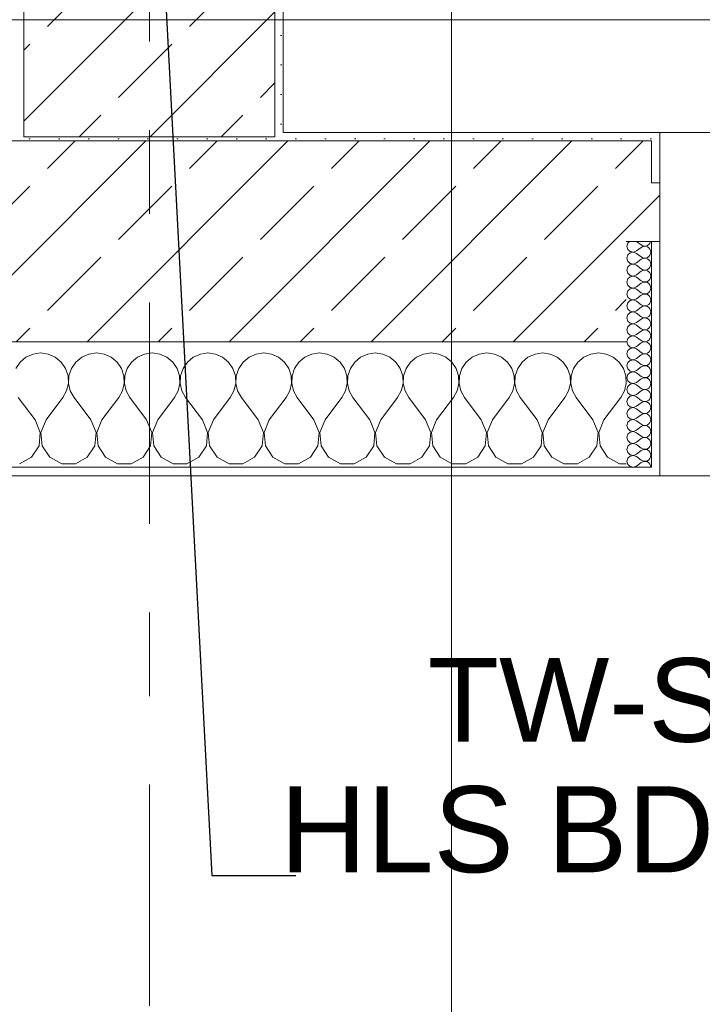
# Model space of a CAD drawing. Header units: metres. Extents: x -3.6 to 84.5, y -11 to 16.8.
# Tile 132 of 228: x 40 to 40.8, y -0.8 to 0.4. Entities that reach past the tile are written whole.
import ezdxf

# ---------------------------------------------------------------- set-up
doc = ezdxf.new("R2010")
doc.units = ezdxf.units.M
doc.header["$MEASUREMENT"] = 0
doc.linetypes.add('Strichlinie doppelt', pattern=[0.546806, 0.264583, -0.105833, 0.070556, -0.105833])
for name, color, linetype in [('155 - Bemaßung_ Beschriftung.Ausbau - Deckenelemente', 7, 'Continuous'), ('451 - Universal.Achsen Raster', 7, 'Continuous'), ('604 - Struktur.Wand Aussen', 7, 'Continuous'), ('607 - Struktur.Stütze', 7, 'Continuous'), ('608 - Struktur.Träger', 7, 'Continuous'), ('Neubau_401 - Zone.Raum_ Raumbegrenzung_ Whg.', 7, 'Continuous')]:
    doc.layers.add(name, color=color, linetype=linetype)
doc.styles.add('ERSTELLTER_STIL_2', font='txt')
doc.dimstyles.new('ERSTELLTER_STIL__7', dxfattribs={"dimtxt": 0.18, "dimasz": 0.03648, "dimexe": 0.18, "dimexo": 0.0625, "dimgap": 0, "dimtad": 0, "dimtih": 1, "dimtoh": 1, "dimdec": 4, "dimzin": 0, "dimdsep": 46, "dimcen": 0.09, "dimadec": 0, "dimazin": 0, "dimtfac": 1, "dimtdec": 4, "dimtmove": 0, "dimatfit": 3, "dimldrblk": 'ARROWHEAD_11', "dimfxl": 1, "dimtolj": 1, "dimtzin": 0, "dimarcsym": 0})
pattern_1 = [(45, (0, 0), (-0.0848528, 0.0848528), []), (45, (-0.04243, 0.04243), (-0.0848528, 0.0848528), [0.09, -0.03])]
pattern_2 = [(45, (0, 0), (-0.01767767, 0.01767767), [0, -0.025])]
pattern_3 = [(0, (0, 0), (0, 0.08660254), [0, -0.05]), (0, (0.025, 0.0433), (0, 0.08660254), [0, -0.05])]

# ---------------------------------------------------------------- blocks, each defined once
blk = doc.blocks.new('*X83')
at = {"layer": '604 - Struktur.Wand Aussen', "color": 7, "linetype": 'Continuous', "lineweight": 5}
for p, q in [((39.9909, -0.0096), (39.9825, -0.0133)), ((40, -0.0083), (39.9909, -0.0096)), ((40.0091, -0.0096), (40, -0.0083)), ((40.0175, -0.0133), (40.0091, -0.0096)), ((40.0576, -0.0096), (40.0491, -0.0133)), ((40.0667, -0.0083), (40.0576, -0.0096)), ((40.0758, -0.0096), (40.0667, -0.0083)), ((40.0842, -0.0133), (40.0758, -0.0096)), ((40.1242, -0.0096), (40.1158, -0.0133)), ((40.1333, -0.0083), (40.1242, -0.0096)), ((40.1424, -0.0096), (40.1333, -0.0083)), ((40.1509, -0.0133), (40.1424, -0.0096)), ((40.1909, -0.0096), (40.1825, -0.0133)), ((40.2, -0.0083), (40.1909, -0.0096)), ((40.2091, -0.0096), (40.2, -0.0083)), ((40.2175, -0.0133), (40.2091, -0.0096)), ((40.2576, -0.0096), (40.2491, -0.0133)), ((40.2667, -0.0083), (40.2576, -0.0096)), ((40.2758, -0.0096), (40.2667, -0.0083)), ((40.2842, -0.0133), (40.2758, -0.0096)), ((40.3242, -0.0096), (40.3158, -0.0133)), ((40.3333, -0.0083), (40.3242, -0.0096)), ((40.3424, -0.0096), (40.3333, -0.0083)), ((40.3509, -0.0133), (40.3424, -0.0096)), ((40.3909, -0.0096), (40.3825, -0.0133)), ((40.4, -0.0083), (40.3909, -0.0096)), ((40.4091, -0.0096), (40.4, -0.0083)), ((40.4175, -0.0133), (40.4091, -0.0096)), ((40.4576, -0.0096), (40.4491, -0.0133)), ((40.4667, -0.0083), (40.4576, -0.0096)), ((40.4758, -0.0096), (40.4667, -0.0083)), ((40.4842, -0.0133), (40.4758, -0.0096)), ((40.5242, -0.0096), (40.5158, -0.0133)), ((40.5333, -0.0083), (40.5242, -0.0096)), ((40.5424, -0.0096), (40.5333, -0.0083)), ((40.5509, -0.0133), (40.5424, -0.0096)), ((40.5909, -0.0096), (40.5825, -0.0133)), ((40.6, -0.0083), (40.5909, -0.0096)), ((40.6091, -0.0096), (40.6, -0.0083)), ((40.6175, -0.0133), (40.6091, -0.0096)), ((40.6576, -0.0096), (40.6491, -0.0133)), ((40.6667, -0.0083), (40.6576, -0.0096)), ((40.6758, -0.0096), (40.6667, -0.0083)), ((40.6842, -0.0133), (40.6758, -0.0096)), ((39.9754, -0.0192), (39.9702, -0.0268)), ((39.9825, -0.0133), (39.9754, -0.0192)), ((40.0246, -0.0192), (40.0175, -0.0133)), ((40.0298, -0.0268), (40.0246, -0.0192)), ((40.0421, -0.0192), (40.0369, -0.0268)), ((40.0491, -0.0133), (40.0421, -0.0192)), ((40.0913, -0.0192), (40.0842, -0.0133)), ((40.0965, -0.0268), (40.0913, -0.0192)), ((40.1087, -0.0192), (40.1035, -0.0268)), ((40.1158, -0.0133), (40.1087, -0.0192)), ((40.1579, -0.0192), (40.1509, -0.0133)), ((40.1631, -0.0268), (40.1579, -0.0192)), ((40.1754, -0.0192), (40.1702, -0.0268)), ((40.1825, -0.0133), (40.1754, -0.0192)), ((40.2246, -0.0192), (40.2175, -0.0133)), ((40.2298, -0.0268), (40.2246, -0.0192)), ((40.2421, -0.0192), (40.2369, -0.0268)), ((40.2491, -0.0133), (40.2421, -0.0192)), ((40.2913, -0.0192), (40.2842, -0.0133)), ((40.2965, -0.0268), (40.2913, -0.0192)), ((40.3087, -0.0192), (40.3035, -0.0268)), ((40.3158, -0.0133), (40.3087, -0.0192)), ((40.3579, -0.0192), (40.3509, -0.0133)), ((40.3631, -0.0268), (40.3579, -0.0192)), ((40.3754, -0.0192), (40.3702, -0.0268)), ((40.3825, -0.0133), (40.3754, -0.0192)), ((40.4246, -0.0192), (40.4175, -0.0133)), ((40.4298, -0.0268), (40.4246, -0.0192)), ((40.4421, -0.0192), (40.4369, -0.0268)), ((40.4491, -0.0133), (40.4421, -0.0192)), ((40.4913, -0.0192), (40.4842, -0.0133)), ((40.4965, -0.0268), (40.4913, -0.0192)), ((40.5087, -0.0192), (40.5035, -0.0268)), ((40.5158, -0.0133), (40.5087, -0.0192)), ((40.5579, -0.0192), (40.5509, -0.0133)), ((40.5631, -0.0268), (40.5579, -0.0192)), ((40.5754, -0.0192), (40.5702, -0.0268)), ((40.5825, -0.0133), (40.5754, -0.0192)), ((40.6246, -0.0192), (40.6175, -0.0133)), ((40.6298, -0.0268), (40.6246, -0.0192)), ((40.6421, -0.0192), (40.6369, -0.0268)), ((40.6491, -0.0133), (40.6421, -0.0192)), ((40.6913, -0.0192), (40.6842, -0.0133)), ((40.6965, -0.0268), (40.6913, -0.0192)), ((40.0328, -0.0355), (40.0298, -0.0268)), ((40.0369, -0.0268), (40.0339, -0.0355)), ((40.0994, -0.0355), (40.0965, -0.0268)), ((40.1035, -0.0268), (40.1006, -0.0355)), ((40.1661, -0.0355), (40.1631, -0.0268)), ((40.1702, -0.0268), (40.1672, -0.0355)), ((40.2328, -0.0355), (40.2298, -0.0268)), ((40.2369, -0.0268), (40.2339, -0.0355)), ((40.2994, -0.0355), (40.2965, -0.0268)), ((40.3035, -0.0268), (40.3006, -0.0355)), ((40.3661, -0.0355), (40.3631, -0.0268)), ((40.3702, -0.0268), (40.3672, -0.0355)), ((40.4328, -0.0355), (40.4298, -0.0268)), ((40.4369, -0.0268), (40.4339, -0.0355)), ((40.4994, -0.0355), (40.4965, -0.0268)), ((40.5035, -0.0268), (40.5006, -0.0355)), ((40.5661, -0.0355), (40.5631, -0.0268)), ((40.5702, -0.0268), (40.5672, -0.0355)), ((40.6328, -0.0355), (40.6298, -0.0268)), ((40.6369, -0.0268), (40.6339, -0.0355)), ((40.6994, -0.0355), (40.6965, -0.0268)), ((40.0311, -0.0536), (40.0332, -0.0447)), ((40.0332, -0.0447), (40.0328, -0.0355)), ((40.0339, -0.0355), (40.0335, -0.0447)), ((40.0335, -0.0447), (40.0355, -0.0536)), ((40.0978, -0.0536), (40.0999, -0.0447)), ((40.0999, -0.0447), (40.0994, -0.0355)), ((40.1006, -0.0355), (40.1001, -0.0447)), ((40.1001, -0.0447), (40.1022, -0.0536)), ((40.1645, -0.0536), (40.1665, -0.0447)), ((40.1665, -0.0447), (40.1661, -0.0355)), ((40.1672, -0.0355), (40.1668, -0.0447)), ((40.1668, -0.0447), (40.1689, -0.0536)), ((40.2311, -0.0536), (40.2332, -0.0447)), ((40.2332, -0.0447), (40.2328, -0.0355)), ((40.2339, -0.0355), (40.2335, -0.0447)), ((40.2335, -0.0447), (40.2355, -0.0536)), ((40.2978, -0.0536), (40.2999, -0.0447)), ((40.2999, -0.0447), (40.2994, -0.0355)), ((40.3006, -0.0355), (40.3001, -0.0447)), ((40.3001, -0.0447), (40.3022, -0.0536)), ((40.3645, -0.0536), (40.3665, -0.0447)), ((40.3665, -0.0447), (40.3661, -0.0355)), ((40.3672, -0.0355), (40.3668, -0.0447)), ((40.3668, -0.0447), (40.3689, -0.0536)), ((40.4311, -0.0536), (40.4332, -0.0447)), ((40.4332, -0.0447), (40.4328, -0.0355)), ((40.4339, -0.0355), (40.4335, -0.0447)), ((40.4335, -0.0447), (40.4355, -0.0536)), ((40.4978, -0.0536), (40.4999, -0.0447)), ((40.4999, -0.0447), (40.4994, -0.0355)), ((40.5006, -0.0355), (40.5001, -0.0447)), ((40.5001, -0.0447), (40.5022, -0.0536)), ((40.5645, -0.0536), (40.5665, -0.0447)), ((40.5665, -0.0447), (40.5661, -0.0355)), ((40.5672, -0.0355), (40.5668, -0.0447)), ((40.5668, -0.0447), (40.5689, -0.0536)), ((40.6311, -0.0536), (40.6332, -0.0447)), ((40.6332, -0.0447), (40.6328, -0.0355)), ((40.6339, -0.0355), (40.6335, -0.0447)), ((40.6335, -0.0447), (40.6355, -0.0536)), ((40.6978, -0.0536), (40.6999, -0.0447)), ((40.6999, -0.0447), (40.6994, -0.0355)), ((40.0267, -0.0617), (40.0311, -0.0536)), ((40.0355, -0.0536), (40.04, -0.0617)), ((40.0933, -0.0617), (40.0978, -0.0536)), ((40.1022, -0.0536), (40.1067, -0.0617)), ((40.16, -0.0617), (40.1645, -0.0536)), ((40.1689, -0.0536), (40.1733, -0.0617)), ((40.2267, -0.0617), (40.2311, -0.0536)), ((40.2355, -0.0536), (40.24, -0.0617)), ((40.2933, -0.0617), (40.2978, -0.0536)), ((40.3022, -0.0536), (40.3067, -0.0617)), ((40.36, -0.0617), (40.3645, -0.0536)), ((40.3689, -0.0536), (40.3733, -0.0617)), ((40.4267, -0.0617), (40.4311, -0.0536)), ((40.4355, -0.0536), (40.44, -0.0617)), ((40.4933, -0.0617), (40.4978, -0.0536)), ((40.5022, -0.0536), (40.5067, -0.0617)), ((40.56, -0.0617), (40.5645, -0.0536)), ((40.5689, -0.0536), (40.5733, -0.0617)), ((40.6267, -0.0617), (40.6311, -0.0536)), ((40.6355, -0.0536), (40.64, -0.0617)), ((40.6933, -0.0617), (40.6978, -0.0536)), ((39.9933, -0.0883), (39.9733, -0.0617)), ((40.0067, -0.0883), (40.0267, -0.0617)), ((40.06, -0.0883), (40.04, -0.0617)), ((40.0733, -0.0883), (40.0933, -0.0617)), ((40.1267, -0.0883), (40.1067, -0.0617)), ((40.14, -0.0883), (40.16, -0.0617)), ((40.1933, -0.0883), (40.1733, -0.0617)), ((40.2067, -0.0883), (40.2267, -0.0617)), ((40.26, -0.0883), (40.24, -0.0617)), ((40.2733, -0.0883), (40.2933, -0.0617)), ((40.3267, -0.0883), (40.3067, -0.0617)), ((40.34, -0.0883), (40.36, -0.0617)), ((40.3933, -0.0883), (40.3733, -0.0617)), ((40.4067, -0.0883), (40.4267, -0.0617)), ((40.46, -0.0883), (40.44, -0.0617)), ((40.4733, -0.0883), (40.4933, -0.0617)), ((40.5267, -0.0883), (40.5067, -0.0617)), ((40.54, -0.0883), (40.56, -0.0617)), ((40.5933, -0.0883), (40.5733, -0.0617)), ((40.6067, -0.0883), (40.6267, -0.0617)), ((40.66, -0.0883), (40.64, -0.0617)), ((40.6733, -0.0883), (40.6933, -0.0617)), ((39.9996, -0.1033), (39.9933, -0.0883)), ((40.0067, -0.0883), (40.0004, -0.1033)), ((40.0663, -0.1033), (40.06, -0.0883)), ((40.0733, -0.0883), (40.067, -0.1033)), ((40.133, -0.1033), (40.1267, -0.0883)), ((40.14, -0.0883), (40.1337, -0.1033)), ((40.1996, -0.1033), (40.1933, -0.0883)), ((40.2067, -0.0883), (40.2004, -0.1033)), ((40.2663, -0.1033), (40.26, -0.0883)), ((40.2733, -0.0883), (40.267, -0.1033)), ((40.333, -0.1033), (40.3267, -0.0883)), ((40.34, -0.0883), (40.3337, -0.1033)), ((40.3996, -0.1033), (40.3933, -0.0883)), ((40.4067, -0.0883), (40.4004, -0.1033)), ((40.4663, -0.1033), (40.46, -0.0883)), ((40.4733, -0.0883), (40.467, -0.1033)), ((40.533, -0.1033), (40.5267, -0.0883)), ((40.54, -0.0883), (40.5337, -0.1033)), ((40.5996, -0.1033), (40.5933, -0.0883)), ((40.6067, -0.0883), (40.6004, -0.1033)), ((40.6663, -0.1033), (40.66, -0.0883)), ((40.6733, -0.0883), (40.667, -0.1033)), ((39.9981, -0.1195), (39.9996, -0.1033)), ((40.0004, -0.1033), (40.0019, -0.1195)), ((40.0648, -0.1195), (40.0663, -0.1033)), ((40.067, -0.1033), (40.0686, -0.1195)), ((40.1314, -0.1195), (40.133, -0.1033)), ((40.1337, -0.1033), (40.1352, -0.1195)), ((40.1981, -0.1195), (40.1996, -0.1033)), ((40.2004, -0.1033), (40.2019, -0.1195)), ((40.2648, -0.1195), (40.2663, -0.1033)), ((40.267, -0.1033), (40.2686, -0.1195)), ((40.3314, -0.1195), (40.333, -0.1033)), ((40.3337, -0.1033), (40.3352, -0.1195)), ((40.3981, -0.1195), (40.3996, -0.1033)), ((40.4004, -0.1033), (40.4019, -0.1195)), ((40.4648, -0.1195), (40.4663, -0.1033)), ((40.467, -0.1033), (40.4686, -0.1195)), ((40.5314, -0.1195), (40.533, -0.1033)), ((40.5337, -0.1033), (40.5352, -0.1195)), ((40.5981, -0.1195), (40.5996, -0.1033)), ((40.6004, -0.1033), (40.6019, -0.1195)), ((40.6648, -0.1195), (40.6663, -0.1033)), ((40.667, -0.1033), (40.6686, -0.1195)), ((39.9891, -0.133), (39.9981, -0.1195)), ((40.0019, -0.1195), (40.0109, -0.133)), ((40.0558, -0.133), (40.0648, -0.1195)), ((40.0686, -0.1195), (40.0776, -0.133)), ((40.1224, -0.133), (40.1314, -0.1195)), ((40.1352, -0.1195), (40.1442, -0.133)), ((40.1891, -0.133), (40.1981, -0.1195)), ((40.2019, -0.1195), (40.2109, -0.133)), ((40.2558, -0.133), (40.2648, -0.1195)), ((40.2686, -0.1195), (40.2776, -0.133)), ((40.3224, -0.133), (40.3314, -0.1195)), ((40.3352, -0.1195), (40.3442, -0.133)), ((40.3891, -0.133), (40.3981, -0.1195)), ((40.4019, -0.1195), (40.4109, -0.133)), ((40.4558, -0.133), (40.4648, -0.1195)), ((40.4686, -0.1195), (40.4776, -0.133)), ((40.5224, -0.133), (40.5314, -0.1195)), ((40.5352, -0.1195), (40.5442, -0.133)), ((40.5891, -0.133), (40.5981, -0.1195)), ((40.6019, -0.1195), (40.6109, -0.133)), ((40.6558, -0.133), (40.6648, -0.1195)), ((40.6686, -0.1195), (40.6776, -0.133)), ((39.9748, -0.1407), (39.9891, -0.133)), ((40.0109, -0.133), (40.0252, -0.1407)), ((40.0252, -0.1407), (40.0415, -0.1407)), ((40.0415, -0.1407), (40.0558, -0.133)), ((40.0776, -0.133), (40.0919, -0.1407)), ((40.0919, -0.1407), (40.1081, -0.1407)), ((40.1081, -0.1407), (40.1224, -0.133)), ((40.1442, -0.133), (40.1585, -0.1407)), ((40.1585, -0.1407), (40.1748, -0.1407)), ((40.1748, -0.1407), (40.1891, -0.133)), ((40.2109, -0.133), (40.2252, -0.1407)), ((40.2252, -0.1407), (40.2415, -0.1407)), ((40.2415, -0.1407), (40.2558, -0.133)), ((40.2776, -0.133), (40.2919, -0.1407)), ((40.2919, -0.1407), (40.3081, -0.1407)), ((40.3081, -0.1407), (40.3224, -0.133)), ((40.3442, -0.133), (40.3585, -0.1407)), ((40.3585, -0.1407), (40.3748, -0.1407)), ((40.3748, -0.1407), (40.3891, -0.133)), ((40.4109, -0.133), (40.4252, -0.1407)), ((40.4252, -0.1407), (40.4415, -0.1407)), ((40.4415, -0.1407), (40.4558, -0.133)), ((40.4776, -0.133), (40.4919, -0.1407)), ((40.4919, -0.1407), (40.5081, -0.1407)), ((40.5081, -0.1407), (40.5224, -0.133)), ((40.5442, -0.133), (40.5585, -0.1407)), ((40.5585, -0.1407), (40.5748, -0.1407)), ((40.5748, -0.1407), (40.5891, -0.133)), ((40.6109, -0.133), (40.6252, -0.1407)), ((40.6252, -0.1407), (40.6415, -0.1407)), ((40.6415, -0.1407), (40.6558, -0.133)), ((40.6776, -0.133), (40.6919, -0.1407)), ((40.6919, -0.1407), (40.7, -0.1407))]:
    blk.add_line(p, q, dxfattribs=at)
blk = doc.blocks.new('*X95')
at = {"layer": '604 - Struktur.Wand Aussen', "color": 7, "linetype": 'Continuous', "lineweight": 5}
for p, q in [((40.7018, 0.123), (40.7007, 0.1193)), ((40.7007, 0.1193), (40.7018, 0.1155)), ((40.7039, 0.125), (40.7018, 0.123)), ((40.7121, 0.125), (40.7179, 0.1207)), ((40.7121, 0.1136), (40.7179, 0.1179)), ((40.7179, 0.1207), (40.7196, 0.1198)), ((40.7196, 0.1188), (40.7179, 0.1179)), ((40.7196, 0.1198), (40.7215, 0.1193)), ((40.7215, 0.1193), (40.7196, 0.1188)), ((40.7215, 0.1193), (40.7235, 0.1194)), ((40.7235, 0.1192), (40.7215, 0.1193)), ((40.7235, 0.1194), (40.7253, 0.12)), ((40.7253, 0.1185), (40.7235, 0.1192)), ((40.7253, 0.12), (40.727, 0.1212)), ((40.727, 0.1174), (40.7253, 0.1185)), ((40.727, 0.1212), (40.7282, 0.1227)), ((40.7282, 0.1227), (40.729, 0.1245)), ((40.729, 0.1245), (40.7291, 0.125)), ((40.7018, 0.1088), (40.7007, 0.105)), ((40.7018, 0.1155), (40.7047, 0.1129)), ((40.7047, 0.1114), (40.7018, 0.1088)), ((40.7047, 0.1129), (40.7085, 0.1122)), ((40.7085, 0.1121), (40.7047, 0.1114)), ((40.7085, 0.1122), (40.7121, 0.1136)), ((40.7121, 0.1107), (40.7085, 0.1121)), ((40.7121, 0.1107), (40.7179, 0.1064)), ((40.7179, 0.1064), (40.7196, 0.1055)), ((40.7253, 0.1058), (40.727, 0.1069)), ((40.7282, 0.1159), (40.727, 0.1174)), ((40.727, 0.1069), (40.7282, 0.1084)), ((40.729, 0.1141), (40.7282, 0.1159)), ((40.7282, 0.1084), (40.729, 0.1102)), ((40.7293, 0.1121), (40.729, 0.1141)), ((40.729, 0.1102), (40.7293, 0.1121)), ((40.7007, 0.105), (40.7018, 0.1012)), ((40.7018, 0.0945), (40.7007, 0.0907)), ((40.7018, 0.1012), (40.7047, 0.0986)), ((40.7047, 0.0971), (40.7018, 0.0945)), ((40.7047, 0.0986), (40.7085, 0.0979)), ((40.7085, 0.0978), (40.7047, 0.0971)), ((40.7085, 0.0979), (40.7121, 0.0993)), ((40.7121, 0.0964), (40.7085, 0.0978)), ((40.7121, 0.0993), (40.7179, 0.1036)), ((40.7121, 0.0964), (40.7179, 0.0921)), ((40.7196, 0.1045), (40.7179, 0.1036)), ((40.7196, 0.1055), (40.7215, 0.105)), ((40.7215, 0.105), (40.7196, 0.1045)), ((40.7215, 0.105), (40.7235, 0.1051)), ((40.7235, 0.1049), (40.7215, 0.105)), ((40.7235, 0.1051), (40.7253, 0.1058)), ((40.7253, 0.1042), (40.7235, 0.1049)), ((40.727, 0.1031), (40.7253, 0.1042)), ((40.7282, 0.1016), (40.727, 0.1031)), ((40.729, 0.0998), (40.7282, 0.1016)), ((40.7282, 0.0941), (40.729, 0.0959)), ((40.7293, 0.0979), (40.729, 0.0998)), ((40.729, 0.0959), (40.7293, 0.0979)), ((40.7007, 0.0907), (40.7018, 0.087)), ((40.7018, 0.087), (40.7047, 0.0843)), ((40.7047, 0.0828), (40.7018, 0.0802)), ((40.7047, 0.0843), (40.7085, 0.0836)), ((40.7085, 0.0835), (40.7047, 0.0828)), ((40.7085, 0.0836), (40.7121, 0.085)), ((40.7121, 0.0821), (40.7085, 0.0835)), ((40.7121, 0.085), (40.7179, 0.0893)), ((40.7179, 0.0921), (40.7196, 0.0912)), ((40.7196, 0.0902), (40.7179, 0.0893)), ((40.7196, 0.0912), (40.7215, 0.0907)), ((40.7215, 0.0907), (40.7196, 0.0902)), ((40.7215, 0.0907), (40.7235, 0.0908)), ((40.7235, 0.0906), (40.7215, 0.0907)), ((40.7235, 0.0908), (40.7253, 0.0915)), ((40.7253, 0.09), (40.7235, 0.0906)), ((40.7253, 0.0915), (40.727, 0.0926)), ((40.727, 0.0888), (40.7253, 0.09)), ((40.727, 0.0926), (40.7282, 0.0941)), ((40.7282, 0.0873), (40.727, 0.0888)), ((40.729, 0.0855), (40.7282, 0.0873)), ((40.7293, 0.0836), (40.729, 0.0855)), ((40.729, 0.0816), (40.7293, 0.0836)), ((40.7018, 0.0802), (40.7007, 0.0764)), ((40.7007, 0.0764), (40.7018, 0.0727)), ((40.7018, 0.0727), (40.7047, 0.07)), ((40.7085, 0.0693), (40.7121, 0.0707)), ((40.7121, 0.0821), (40.7179, 0.0779)), ((40.7121, 0.0707), (40.7179, 0.075)), ((40.7179, 0.0779), (40.7196, 0.0769)), ((40.7196, 0.076), (40.7179, 0.075)), ((40.7196, 0.0769), (40.7215, 0.0765)), ((40.7215, 0.0764), (40.7196, 0.076)), ((40.7215, 0.0765), (40.7235, 0.0766)), ((40.7235, 0.0763), (40.7215, 0.0764)), ((40.7235, 0.0766), (40.7253, 0.0772)), ((40.7253, 0.0757), (40.7235, 0.0763)), ((40.7253, 0.0772), (40.727, 0.0783)), ((40.727, 0.0746), (40.7253, 0.0757)), ((40.727, 0.0783), (40.7282, 0.0798)), ((40.7282, 0.073), (40.727, 0.0746)), ((40.7282, 0.0798), (40.729, 0.0816)), ((40.729, 0.0712), (40.7282, 0.073)), ((40.7293, 0.0693), (40.729, 0.0712)), ((40.7018, 0.0659), (40.7007, 0.0621)), ((40.7007, 0.0621), (40.7018, 0.0584)), ((40.7047, 0.0685), (40.7018, 0.0659)), ((40.7047, 0.07), (40.7085, 0.0693)), ((40.7085, 0.0693), (40.7047, 0.0685)), ((40.7121, 0.0679), (40.7085, 0.0693)), ((40.7121, 0.0679), (40.7179, 0.0636)), ((40.7121, 0.0564), (40.7179, 0.0607)), ((40.7179, 0.0636), (40.7196, 0.0626)), ((40.7196, 0.0617), (40.7179, 0.0607)), ((40.7196, 0.0626), (40.7215, 0.0622)), ((40.7215, 0.0621), (40.7196, 0.0617)), ((40.7215, 0.0622), (40.7235, 0.0623)), ((40.7235, 0.062), (40.7215, 0.0621)), ((40.7235, 0.0623), (40.7253, 0.0629)), ((40.7253, 0.0614), (40.7235, 0.062)), ((40.7253, 0.0629), (40.727, 0.064)), ((40.727, 0.0603), (40.7253, 0.0614)), ((40.727, 0.064), (40.7282, 0.0655)), ((40.7282, 0.0588), (40.727, 0.0603)), ((40.7282, 0.0655), (40.729, 0.0673)), ((40.729, 0.0673), (40.7293, 0.0693)), ((40.7018, 0.0516), (40.7007, 0.0479)), ((40.7007, 0.0479), (40.7018, 0.0441)), ((40.7018, 0.0584), (40.7047, 0.0558)), ((40.7047, 0.0542), (40.7018, 0.0516)), ((40.7047, 0.0558), (40.7085, 0.055)), ((40.7085, 0.055), (40.7047, 0.0542)), ((40.7085, 0.055), (40.7121, 0.0564)), ((40.7121, 0.0536), (40.7085, 0.055)), ((40.7121, 0.0536), (40.7179, 0.0493)), ((40.7179, 0.0493), (40.7196, 0.0483)), ((40.7196, 0.0474), (40.7179, 0.0464)), ((40.7196, 0.0483), (40.7215, 0.0479)), ((40.7215, 0.0478), (40.7196, 0.0474)), ((40.7215, 0.0479), (40.7235, 0.048)), ((40.7235, 0.0477), (40.7215, 0.0478)), ((40.7235, 0.048), (40.7253, 0.0486)), ((40.7253, 0.0471), (40.7235, 0.0477)), ((40.7253, 0.0486), (40.727, 0.0497)), ((40.727, 0.046), (40.7253, 0.0471)), ((40.727, 0.0497), (40.7282, 0.0512)), ((40.729, 0.057), (40.7282, 0.0588)), ((40.7282, 0.0512), (40.729, 0.053)), ((40.7293, 0.055), (40.729, 0.057)), ((40.729, 0.053), (40.7293, 0.055)), ((40.7018, 0.0373), (40.7007, 0.0336)), ((40.7018, 0.0441), (40.7047, 0.0415)), ((40.7047, 0.04), (40.7018, 0.0373)), ((40.7047, 0.0415), (40.7085, 0.0407)), ((40.7085, 0.0407), (40.7047, 0.04)), ((40.7085, 0.0407), (40.7121, 0.0421)), ((40.7121, 0.0393), (40.7085, 0.0407)), ((40.7121, 0.0421), (40.7179, 0.0464)), ((40.7121, 0.0393), (40.7179, 0.035)), ((40.7253, 0.0343), (40.727, 0.0354)), ((40.7282, 0.0445), (40.727, 0.046)), ((40.727, 0.0354), (40.7282, 0.037)), ((40.729, 0.0427), (40.7282, 0.0445)), ((40.7282, 0.037), (40.729, 0.0388)), ((40.7293, 0.0407), (40.729, 0.0427)), ((40.729, 0.0388), (40.7293, 0.0407)), ((40.7007, 0.0336), (40.7018, 0.0298)), ((40.7018, 0.0298), (40.7047, 0.0272)), ((40.7047, 0.0257), (40.7018, 0.023)), ((40.7047, 0.0272), (40.7085, 0.0265)), ((40.7085, 0.0264), (40.7047, 0.0257)), ((40.7085, 0.0265), (40.7121, 0.0279)), ((40.7121, 0.025), (40.7085, 0.0264)), ((40.7121, 0.0279), (40.7179, 0.0321)), ((40.7121, 0.025), (40.7179, 0.0207)), ((40.7179, 0.035), (40.7196, 0.034)), ((40.7196, 0.0331), (40.7179, 0.0321)), ((40.7196, 0.034), (40.7215, 0.0336)), ((40.7215, 0.0335), (40.7196, 0.0331)), ((40.7215, 0.0336), (40.7235, 0.0337)), ((40.7235, 0.0334), (40.7215, 0.0335)), ((40.7235, 0.0337), (40.7253, 0.0343)), ((40.7253, 0.0328), (40.7235, 0.0334)), ((40.727, 0.0317), (40.7253, 0.0328)), ((40.7282, 0.0302), (40.727, 0.0317)), ((40.729, 0.0284), (40.7282, 0.0302)), ((40.7282, 0.0227), (40.729, 0.0245)), ((40.7293, 0.0264), (40.729, 0.0284)), ((40.729, 0.0245), (40.7293, 0.0264)), ((40.7018, 0.023), (40.7007, 0.0193)), ((40.7007, 0.0193), (40.7018, 0.0155)), ((40.7018, 0.0155), (40.7047, 0.0129)), ((40.7047, 0.0129), (40.7085, 0.0122)), ((40.7085, 0.0121), (40.7047, 0.0114)), ((40.7085, 0.0122), (40.7121, 0.0136)), ((40.7121, 0.0107), (40.7085, 0.0121)), ((40.7121, 0.0136), (40.7179, 0.0179)), ((40.7179, 0.0207), (40.7196, 0.0198)), ((40.7196, 0.0188), (40.7179, 0.0179)), ((40.7196, 0.0198), (40.7215, 0.0193)), ((40.7215, 0.0193), (40.7196, 0.0188)), ((40.7215, 0.0193), (40.7235, 0.0194)), ((40.7235, 0.0192), (40.7215, 0.0193)), ((40.7235, 0.0194), (40.7253, 0.02)), ((40.7253, 0.0185), (40.7235, 0.0192)), ((40.7253, 0.02), (40.727, 0.0212)), ((40.727, 0.0174), (40.7253, 0.0185)), ((40.727, 0.0212), (40.7282, 0.0227)), ((40.7282, 0.0159), (40.727, 0.0174)), ((40.729, 0.0141), (40.7282, 0.0159)), ((40.7293, 0.0121), (40.729, 0.0141)), ((40.729, 0.0102), (40.7293, 0.0121)), ((40.7018, 0.0088), (40.7007, 0.005)), ((40.7007, 0.005), (40.7018, 0.0012)), ((40.7047, 0.0114), (40.7018, 0.0088)), ((40.7018, 0.0012), (40.7047, -0.0014)), ((40.7121, 0.0107), (40.7179, 0.0064)), ((40.7121, -0.0007), (40.7179, 0.0036)), ((40.7179, 0.0064), (40.7196, 0.0055)), ((40.7196, 0.0045), (40.7179, 0.0036)), ((40.7196, 0.0055), (40.7215, 0.005)), ((40.7215, 0.005), (40.7196, 0.0045)), ((40.7215, 0.005), (40.7235, 0.0051)), ((40.7235, 0.0049), (40.7215, 0.005)), ((40.7235, 0.0051), (40.7253, 0.0058)), ((40.7253, 0.0042), (40.7235, 0.0049)), ((40.7253, 0.0058), (40.727, 0.0069)), ((40.727, 0.0031), (40.7253, 0.0042)), ((40.727, 0.0069), (40.7282, 0.0084)), ((40.7282, 0.0016), (40.727, 0.0031)), ((40.7282, 0.0084), (40.729, 0.0102)), ((40.729, -0.0002), (40.7282, 0.0016)), ((40.7018, -0.0055), (40.7007, -0.0093)), ((40.7007, -0.0093), (40.7018, -0.013)), ((40.7047, -0.0029), (40.7018, -0.0055)), ((40.7047, -0.0014), (40.7085, -0.0021)), ((40.7085, -0.0022), (40.7047, -0.0029)), ((40.7085, -0.0021), (40.7121, -0.0007)), ((40.7121, -0.0036), (40.7085, -0.0022)), ((40.7121, -0.0036), (40.7179, -0.0079)), ((40.7121, -0.015), (40.7179, -0.0107)), ((40.7179, -0.0079), (40.7196, -0.0088)), ((40.7196, -0.0098), (40.7179, -0.0107)), ((40.7196, -0.0088), (40.7215, -0.0093)), ((40.7215, -0.0093), (40.7196, -0.0098)), ((40.7215, -0.0093), (40.7235, -0.0092)), ((40.7235, -0.0094), (40.7215, -0.0093)), ((40.7235, -0.0092), (40.7253, -0.0085)), ((40.7253, -0.01), (40.7235, -0.0094)), ((40.7253, -0.0085), (40.727, -0.0074)), ((40.727, -0.0112), (40.7253, -0.01)), ((40.727, -0.0074), (40.7282, -0.0059)), ((40.7282, -0.0127), (40.727, -0.0112)), ((40.7282, -0.0059), (40.729, -0.0041)), ((40.7293, -0.0021), (40.729, -0.0002)), ((40.729, -0.0041), (40.7293, -0.0021)), ((40.7018, -0.0198), (40.7007, -0.0236)), ((40.7018, -0.013), (40.7047, -0.0157)), ((40.7047, -0.0172), (40.7018, -0.0198)), ((40.7047, -0.0157), (40.7085, -0.0164)), ((40.7085, -0.0165), (40.7047, -0.0172)), ((40.7085, -0.0164), (40.7121, -0.015)), ((40.7121, -0.0179), (40.7085, -0.0165)), ((40.7121, -0.0179), (40.7179, -0.0221)), ((40.7179, -0.0221), (40.7196, -0.0231)), ((40.7196, -0.0231), (40.7215, -0.0235)), ((40.7215, -0.0235), (40.7235, -0.0234)), ((40.7235, -0.0234), (40.7253, -0.0228)), ((40.7253, -0.0228), (40.727, -0.0217)), ((40.727, -0.0217), (40.7282, -0.0202)), ((40.729, -0.0145), (40.7282, -0.0127)), ((40.7282, -0.0202), (40.729, -0.0184)), ((40.7293, -0.0164), (40.729, -0.0145)), ((40.729, -0.0184), (40.7293, -0.0164)), ((40.7007, -0.0236), (40.7018, -0.0273)), ((40.7018, -0.0341), (40.7007, -0.0379)), ((40.7018, -0.0273), (40.7047, -0.03)), ((40.7047, -0.0315), (40.7018, -0.0341)), ((40.7047, -0.03), (40.7085, -0.0307)), ((40.7085, -0.0307), (40.7047, -0.0315)), ((40.7085, -0.0307), (40.7121, -0.0293)), ((40.7121, -0.0321), (40.7085, -0.0307)), ((40.7121, -0.0293), (40.7179, -0.025)), ((40.7121, -0.0321), (40.7179, -0.0364)), ((40.7196, -0.024), (40.7179, -0.025)), ((40.7215, -0.0236), (40.7196, -0.024)), ((40.7235, -0.0237), (40.7215, -0.0236)), ((40.7253, -0.0243), (40.7235, -0.0237)), ((40.727, -0.0254), (40.7253, -0.0243)), ((40.7282, -0.027), (40.727, -0.0254)), ((40.727, -0.036), (40.7282, -0.0345)), ((40.729, -0.0288), (40.7282, -0.027)), ((40.7282, -0.0345), (40.729, -0.0327)), ((40.7293, -0.0307), (40.729, -0.0288)), ((40.729, -0.0327), (40.7293, -0.0307)), ((40.7007, -0.0379), (40.7018, -0.0416)), ((40.7018, -0.0416), (40.7047, -0.0442)), ((40.7047, -0.0458), (40.7018, -0.0484)), ((40.7047, -0.0442), (40.7085, -0.045)), ((40.7085, -0.045), (40.7047, -0.0458)), ((40.7085, -0.045), (40.7121, -0.0436)), ((40.7121, -0.0464), (40.7085, -0.045)), ((40.7121, -0.0436), (40.7179, -0.0393)), ((40.7121, -0.0464), (40.7179, -0.0507)), ((40.7179, -0.0364), (40.7196, -0.0374)), ((40.7196, -0.0383), (40.7179, -0.0393)), ((40.7196, -0.0374), (40.7215, -0.0378)), ((40.7215, -0.0379), (40.7196, -0.0383)), ((40.7215, -0.0378), (40.7235, -0.0377)), ((40.7235, -0.038), (40.7215, -0.0379)), ((40.7235, -0.0377), (40.7253, -0.0371)), ((40.7253, -0.0386), (40.7235, -0.038)), ((40.7253, -0.0371), (40.727, -0.036)), ((40.727, -0.0397), (40.7253, -0.0386)), ((40.7282, -0.0412), (40.727, -0.0397)), ((40.729, -0.043), (40.7282, -0.0412)), ((40.7282, -0.0488), (40.729, -0.047)), ((40.7293, -0.045), (40.729, -0.043)), ((40.729, -0.047), (40.7293, -0.045)), ((40.7018, -0.0484), (40.7007, -0.0521)), ((40.7007, -0.0521), (40.7018, -0.0559)), ((40.7018, -0.0559), (40.7047, -0.0585)), ((40.7047, -0.0585), (40.7085, -0.0593)), ((40.7085, -0.0593), (40.7121, -0.0579)), ((40.7121, -0.0579), (40.7179, -0.0536)), ((40.7179, -0.0507), (40.7196, -0.0517)), ((40.7196, -0.0526), (40.7179, -0.0536)), ((40.7196, -0.0517), (40.7215, -0.0521)), ((40.7215, -0.0522), (40.7196, -0.0526)), ((40.7215, -0.0521), (40.7235, -0.052)), ((40.7235, -0.0523), (40.7215, -0.0522)), ((40.7235, -0.052), (40.7253, -0.0514)), ((40.7253, -0.0529), (40.7235, -0.0523)), ((40.7253, -0.0514), (40.727, -0.0503)), ((40.727, -0.054), (40.7253, -0.0529)), ((40.727, -0.0503), (40.7282, -0.0488)), ((40.7282, -0.0555), (40.727, -0.054)), ((40.729, -0.0573), (40.7282, -0.0555)), ((40.7293, -0.0593), (40.729, -0.0573)), ((40.7018, -0.0627), (40.7007, -0.0664)), ((40.7007, -0.0664), (40.7018, -0.0702)), ((40.7047, -0.06), (40.7018, -0.0627)), ((40.7018, -0.0702), (40.7047, -0.0728)), ((40.7085, -0.0593), (40.7047, -0.06)), ((40.7121, -0.0607), (40.7085, -0.0593)), ((40.7121, -0.0607), (40.7179, -0.065)), ((40.7121, -0.0721), (40.7179, -0.0679)), ((40.7179, -0.065), (40.7196, -0.066)), ((40.7196, -0.0669), (40.7179, -0.0679)), ((40.7196, -0.066), (40.7215, -0.0664)), ((40.7215, -0.0665), (40.7196, -0.0669)), ((40.7215, -0.0664), (40.7235, -0.0663)), ((40.7235, -0.0666), (40.7215, -0.0665)), ((40.7235, -0.0663), (40.7253, -0.0657)), ((40.7253, -0.0672), (40.7235, -0.0666)), ((40.7253, -0.0657), (40.727, -0.0646)), ((40.727, -0.0683), (40.7253, -0.0672)), ((40.727, -0.0646), (40.7282, -0.063)), ((40.7282, -0.0698), (40.727, -0.0683)), ((40.7282, -0.063), (40.729, -0.0612)), ((40.729, -0.0716), (40.7282, -0.0698)), ((40.729, -0.0612), (40.7293, -0.0593)), ((40.7018, -0.077), (40.7007, -0.0807)), ((40.7007, -0.0807), (40.7018, -0.0845)), ((40.7047, -0.0743), (40.7018, -0.077)), ((40.7047, -0.0728), (40.7085, -0.0735)), ((40.7085, -0.0736), (40.7047, -0.0743)), ((40.7085, -0.0735), (40.7121, -0.0721)), ((40.7121, -0.075), (40.7085, -0.0736)), ((40.7121, -0.075), (40.7179, -0.0793)), ((40.7121, -0.0864), (40.7179, -0.0821)), ((40.7179, -0.0793), (40.7196, -0.0802)), ((40.7196, -0.0812), (40.7179, -0.0821)), ((40.7196, -0.0802), (40.7215, -0.0807)), ((40.7215, -0.0807), (40.7196, -0.0812)), ((40.7215, -0.0807), (40.7235, -0.0806)), ((40.7235, -0.0808), (40.7215, -0.0807)), ((40.7235, -0.0806), (40.7253, -0.08)), ((40.7253, -0.0815), (40.7235, -0.0808)), ((40.7253, -0.08), (40.727, -0.0788)), ((40.727, -0.0826), (40.7253, -0.0815)), ((40.727, -0.0788), (40.7282, -0.0773)), ((40.7282, -0.0773), (40.729, -0.0755)), ((40.7293, -0.0736), (40.729, -0.0716)), ((40.729, -0.0755), (40.7293, -0.0736)), ((40.7018, -0.0912), (40.7007, -0.095)), ((40.7018, -0.0845), (40.7047, -0.0871)), ((40.7047, -0.0886), (40.7018, -0.0912)), ((40.7047, -0.0871), (40.7085, -0.0878)), ((40.7085, -0.0879), (40.7047, -0.0886)), ((40.7085, -0.0878), (40.7121, -0.0864)), ((40.7121, -0.0893), (40.7085, -0.0879)), ((40.7121, -0.0893), (40.7179, -0.0936)), ((40.7179, -0.0936), (40.7196, -0.0945)), ((40.7253, -0.0942), (40.727, -0.0931)), ((40.7282, -0.0841), (40.727, -0.0826)), ((40.727, -0.0931), (40.7282, -0.0916)), ((40.729, -0.0859), (40.7282, -0.0841)), ((40.7282, -0.0916), (40.729, -0.0898)), ((40.7293, -0.0879), (40.729, -0.0859)), ((40.729, -0.0898), (40.7293, -0.0879)), ((40.7007, -0.095), (40.7018, -0.0988)), ((40.7018, -0.1055), (40.7007, -0.1093)), ((40.7018, -0.0988), (40.7047, -0.1014)), ((40.7047, -0.1029), (40.7018, -0.1055)), ((40.7047, -0.1014), (40.7085, -0.1021)), ((40.7085, -0.1022), (40.7047, -0.1029)), ((40.7085, -0.1021), (40.7121, -0.1007)), ((40.7121, -0.1036), (40.7085, -0.1022)), ((40.7121, -0.1007), (40.7179, -0.0964)), ((40.7121, -0.1036), (40.7179, -0.1079)), ((40.7196, -0.0955), (40.7179, -0.0964)), ((40.7196, -0.0945), (40.7215, -0.095)), ((40.7215, -0.095), (40.7196, -0.0955)), ((40.7215, -0.095), (40.7235, -0.0949)), ((40.7235, -0.0951), (40.7215, -0.095)), ((40.7235, -0.0949), (40.7253, -0.0942)), ((40.7253, -0.0958), (40.7235, -0.0951)), ((40.727, -0.0969), (40.7253, -0.0958)), ((40.7282, -0.0984), (40.727, -0.0969)), ((40.727, -0.1074), (40.7282, -0.1059)), ((40.729, -0.1002), (40.7282, -0.0984)), ((40.7282, -0.1059), (40.729, -0.1041)), ((40.7293, -0.1021), (40.729, -0.1002)), ((40.729, -0.1041), (40.7293, -0.1021)), ((40.7007, -0.1093), (40.7018, -0.113)), ((40.7018, -0.113), (40.7047, -0.1157)), ((40.7047, -0.1172), (40.7018, -0.1198)), ((40.7047, -0.1157), (40.7085, -0.1164)), ((40.7085, -0.1165), (40.7047, -0.1172)), ((40.7085, -0.1164), (40.7121, -0.115)), ((40.7121, -0.1179), (40.7085, -0.1165)), ((40.7121, -0.115), (40.7179, -0.1107)), ((40.7179, -0.1079), (40.7196, -0.1088)), ((40.7196, -0.1098), (40.7179, -0.1107)), ((40.7196, -0.1088), (40.7215, -0.1093)), ((40.7215, -0.1093), (40.7196, -0.1098)), ((40.7215, -0.1093), (40.7235, -0.1092)), ((40.7235, -0.1094), (40.7215, -0.1093)), ((40.7235, -0.1092), (40.7253, -0.1085)), ((40.7253, -0.11), (40.7235, -0.1094)), ((40.7253, -0.1085), (40.727, -0.1074)), ((40.727, -0.1112), (40.7253, -0.11)), ((40.7282, -0.1127), (40.727, -0.1112)), ((40.729, -0.1145), (40.7282, -0.1127)), ((40.7293, -0.1164), (40.729, -0.1145)), ((40.729, -0.1184), (40.7293, -0.1164)), ((40.7018, -0.1198), (40.7007, -0.1236)), ((40.7007, -0.1236), (40.7018, -0.1273)), ((40.7018, -0.1273), (40.7047, -0.13)), ((40.7085, -0.1307), (40.7121, -0.1293)), ((40.7121, -0.1179), (40.7179, -0.1221)), ((40.7121, -0.1293), (40.7179, -0.125)), ((40.7179, -0.1221), (40.7196, -0.1231)), ((40.7196, -0.124), (40.7179, -0.125)), ((40.7196, -0.1231), (40.7215, -0.1235)), ((40.7215, -0.1236), (40.7196, -0.124)), ((40.7215, -0.1235), (40.7235, -0.1234)), ((40.7235, -0.1237), (40.7215, -0.1236)), ((40.7235, -0.1234), (40.7253, -0.1228)), ((40.7253, -0.1243), (40.7235, -0.1237)), ((40.7253, -0.1228), (40.727, -0.1217)), ((40.727, -0.1254), (40.7253, -0.1243)), ((40.727, -0.1217), (40.7282, -0.1202)), ((40.7282, -0.127), (40.727, -0.1254)), ((40.7282, -0.1202), (40.729, -0.1184)), ((40.729, -0.1288), (40.7282, -0.127)), ((40.7293, -0.1307), (40.729, -0.1288)), ((40.7018, -0.1341), (40.7007, -0.1379)), ((40.7007, -0.1379), (40.7018, -0.1416)), ((40.7047, -0.1315), (40.7018, -0.1341)), ((40.7047, -0.13), (40.7085, -0.1307)), ((40.7085, -0.1307), (40.7047, -0.1315)), ((40.7121, -0.1321), (40.7085, -0.1307)), ((40.7121, -0.1321), (40.7179, -0.1364)), ((40.7121, -0.1436), (40.7179, -0.1393)), ((40.7179, -0.1364), (40.7196, -0.1374)), ((40.7196, -0.1383), (40.7179, -0.1393)), ((40.7196, -0.1374), (40.7215, -0.1378)), ((40.7215, -0.1379), (40.7196, -0.1383)), ((40.7215, -0.1378), (40.7235, -0.1377)), ((40.7235, -0.138), (40.7215, -0.1379)), ((40.7235, -0.1377), (40.7253, -0.1371)), ((40.7253, -0.1386), (40.7235, -0.138)), ((40.7253, -0.1371), (40.727, -0.136)), ((40.727, -0.1397), (40.7253, -0.1386)), ((40.727, -0.136), (40.7282, -0.1345)), ((40.7282, -0.1412), (40.727, -0.1397)), ((40.7282, -0.1345), (40.729, -0.1327)), ((40.729, -0.1327), (40.7293, -0.1307)), ((40.7018, -0.1416), (40.7047, -0.1442)), ((40.7047, -0.1442), (40.7085, -0.145)), ((40.7085, -0.145), (40.7121, -0.1436)), ((40.729, -0.143), (40.7282, -0.1412)), ((40.7293, -0.145), (40.729, -0.143))]:
    blk.add_line(p, q, dxfattribs=at)
blk = doc.blocks.new('ARROWHEAD_11')
at = {"color": 0, "linetype": 'Continuous', "lineweight": 0}
blk.add_line((0, 0), (-1, 0), dxfattribs=at)
at = {"color": 0, "linetype": 'Continuous', "lineweight": 0, "const_width": 0.25, "flags": 128}
blk.add_lwpolyline([(-0.125, 0, 1), (0.125, 0, 1)], format="xyb", close=True, dxfattribs=at)

msp = doc.modelspace()

# ---------------------------------------------------------------- hatches: boundary and pattern name
at = {"layer": '604 - Struktur.Wand Aussen', "linetype": 'Continuous', "lineweight": 0, "true_color": 0x000000}
h = msp.add_hatch(dxfattribs=at)
h.set_pattern_fill('Gips_0001', color=18, style=0, pattern_type=2)
h.set_pattern_definition(pattern_2)
h.paths.add_polyline_path([(40.29, 0.255), (40.29, 0.245), (40.73, 0.245), (40.73, 0.255)])
h = msp.add_hatch(dxfattribs=at)
h.set_pattern_fill('Gips_0001', color=18, style=0, pattern_type=2)
h.set_pattern_definition(pattern_2)
h.paths.add_polyline_path([(40.73, 0.195), (40.74, 0.195), (40.74, 0.255), (40.73, 0.255)])
h = msp.add_hatch(dxfattribs=at)
h.set_pattern_fill('Beton__Stahlbeton_0001', color=18, style=0, pattern_type=2)
h.set_pattern_definition(pattern_1)
h.paths.add_polyline_path([(39.54, 0.195), (39.54, 0.125), (39.55, 0.125), (39.58, 0.125), (39.58, 0.005), (40.7, 0.005), (40.7, 0.125), (40.73, 0.125), (40.74, 0.125), (40.74, 0.195), (40.73, 0.195), (40.73, 0.245), (39.55, 0.245), (39.55, 0.195)])
h = msp.add_hatch(dxfattribs=at)
h.set_pattern_fill('Verputz_0001', color=18, style=0, pattern_type=2)
h.set_pattern_definition(pattern_3)
h.paths.add_polyline_path([(40.73, 0.125), (40.73, -0.155), (40.74, -0.155), (40.74, 0.125)])
h = msp.add_hatch(dxfattribs=at)
h.set_pattern_fill('Verputz_0001', color=18, style=0, pattern_type=2)
h.set_pattern_definition(pattern_3)
h.paths.add_polyline_path([(39.55, -0.145), (39.55, -0.155), (40.73, -0.155), (40.73, -0.145)])
at = {"layer": '607 - Struktur.Stütze', "linetype": 'Continuous', "lineweight": 0, "true_color": 0x000000}
h = msp.add_hatch(dxfattribs=at)
h.set_pattern_fill('Gips_0001', color=18, style=0, pattern_type=2)
h.set_pattern_definition(pattern_2)
h.paths.add_polyline_path([(40.165, 0.71), (40.165, 0.7), (40.28, 0.7), (40.28, 0.255), (40.29, 0.255), (40.29, 0.71)])
h = msp.add_hatch(dxfattribs=at)
h.set_pattern_fill('Gips_0001', color=18, style=0, pattern_type=2)
h.set_pattern_definition(pattern_2)
h.paths.add_polyline_path([(39.97, 0.255), (39.98, 0.255), (39.98, 0.7), (39.97, 0.7)])
h = msp.add_hatch(dxfattribs=at)
h.set_pattern_fill('Beton__Stahlbeton_0001', color=18, style=0, pattern_type=2)
h.set_pattern_definition(pattern_1)
h.paths.add_polyline_path([(39.98, 0.25), (40.28, 0.25), (40.28, 0.7), (39.98, 0.7)])
h = msp.add_hatch(dxfattribs=at)
h.set_pattern_fill('Gips_0001', color=18, style=0, pattern_type=2)
h.set_pattern_definition(pattern_2)
h.paths.add_polyline_path([(39.97, 0.255), (39.97, 0.245), (40.29, 0.245), (40.29, 0.255), (40.28, 0.255), (40.28, 0.25), (39.98, 0.25), (39.98, 0.255)])

# ---------------------------------------------------------------- linework, layer by layer
at = {"layer": '451 - Universal.Achsen Raster', "color": 160, "linetype": 'Strichlinie doppelt', "lineweight": 9, "true_color": 0x3232ff}
msp.add_line((40.13, -10.585), (40.13, 16.355), dxfattribs=at)
at = {"layer": '604 - Struktur.Wand Aussen', "color": 7, "linetype": 'Continuous', "lineweight": 5}
for p, q in [((40.73, 0.255), (40.74, 0.255)), ((40.74, 0.245), (40.74, 0.255)), ((40.74, 0.195), (40.74, 0.245)), ((40.73, 0.195), (40.74, 0.195)), ((40.7, 0.125), (40.73, 0.125)), ((40.73, 0.125), (40.73, -0.145)), ((40.73, 0.125), (40.74, 0.125)), ((40.73, -0.145), (40.73, 0.125)), ((40.74, 0.005), (40.74, 0.125)), ((40.74, -0.005), (40.74, 0.005)), ((40.74, -0.145), (40.74, -0.005)), ((39.58, -0.145), (40.7, -0.145)), ((40.7, -0.145), (40.73, -0.145)), ((40.74, -0.155), (40.74, -0.145)), ((40.73, -0.155), (40.74, -0.155))]:
    msp.add_line(p, q, dxfattribs=at)
at = {"layer": '604 - Struktur.Wand Aussen', "color": 7, "linetype": 'Continuous', "lineweight": 13}
for p, q in [((41.94, 0.255), (40.74, 0.255)), ((40.73, 0.245), (39.55, 0.245)), ((40.73, 0.245), (40.73, 0.195)), ((40.74, 0.125), (40.74, 0.195)), ((39.58, 0.005), (40.7, 0.005)), ((40.74, -0.155), (41.94, -0.155))]:
    msp.add_line(p, q, dxfattribs=at)
at = {"layer": '604 - Struktur.Wand Aussen', "color": 7, "linetype": 'Continuous', "lineweight": 5, "flags": 128}
for points in [[(40.73, 0.255), (40.29, 0.255)], [(39.55, -0.155), (40.73, -0.155)]]:
    msp.add_lwpolyline(points, dxfattribs=at)
at = {"layer": '607 - Struktur.Stütze', "color": 7, "linetype": 'Continuous', "lineweight": 5, "flags": 128}
msp.add_lwpolyline([(40.29, 0.255), (40.29, 0.71), (40.165, 0.71)], dxfattribs=at)
at = {"layer": '607 - Struktur.Stütze', "color": 7, "linetype": 'Continuous', "lineweight": 13, "flags": 128}
msp.add_lwpolyline([(39.98, 0.25), (40.28, 0.25), (40.28, 0.7), (39.98, 0.7)], close=True, dxfattribs=at)
at = {"layer": '608 - Struktur.Träger', "color": 7, "linetype": 'Continuous', "lineweight": 13}
msp.add_line((0.38, 0.39), (61.88, 0.39), dxfattribs=at)
at = {"layer": 'Neubau_401 - Zone.Raum_ Raumbegrenzung_ Whg.', "color": 1, "linetype": 'Continuous', "lineweight": 9}
msp.add_line((40.491, -1.3085), (40.491, 3.9868), dxfattribs=at)

# ---------------------------------------------------------------- block references
at = {"layer": '604 - Struktur.Wand Aussen', "color": 7, "lineweight": 18}
for name in ['*X95', '*X83']:
    msp.add_blockref(name, (0, 0), dxfattribs=at)

# ---------------------------------------------------------------- texts
at = {"layer": '155 - Bemaßung_ Beschriftung.Ausbau - Deckenelemente', "color": 1, "linetype": 'Continuous', "lineweight": 9, "insert": (41.2367, -0.6329), "char_height": 0.1, "attachment_point": 9, "line_spacing_factor": 0.917989, "style": 'ERSTELLTER_STIL_2'}
msp.add_mtext('\\A1;{\\pqc;\\fArial|b0|i0|c0|p38;TW-ST01\\P\\pqc;\\fArial|b0|i0|c0|p38;\\H1.029174x;HLS BD Ø 100}', dxfattribs=at)

# ---------------------------------------------------------------- leaders
at = {"layer": '155 - Bemaßung_ Beschriftung.Ausbau - Deckenelemente', "color": 1, "linetype": 'Continuous', "lineweight": 9, "annotation_type": 0, "has_hookline": 1, "hookline_direction": 0, "text_width": 0.9317}
msp.add_leader([(40.1265, 0.8525), (40.2046, -0.6329), (40.305, -0.6329)], dimstyle='ERSTELLTER_STIL__7', dxfattribs=at)

doc.saveas('drawing.dxf')
